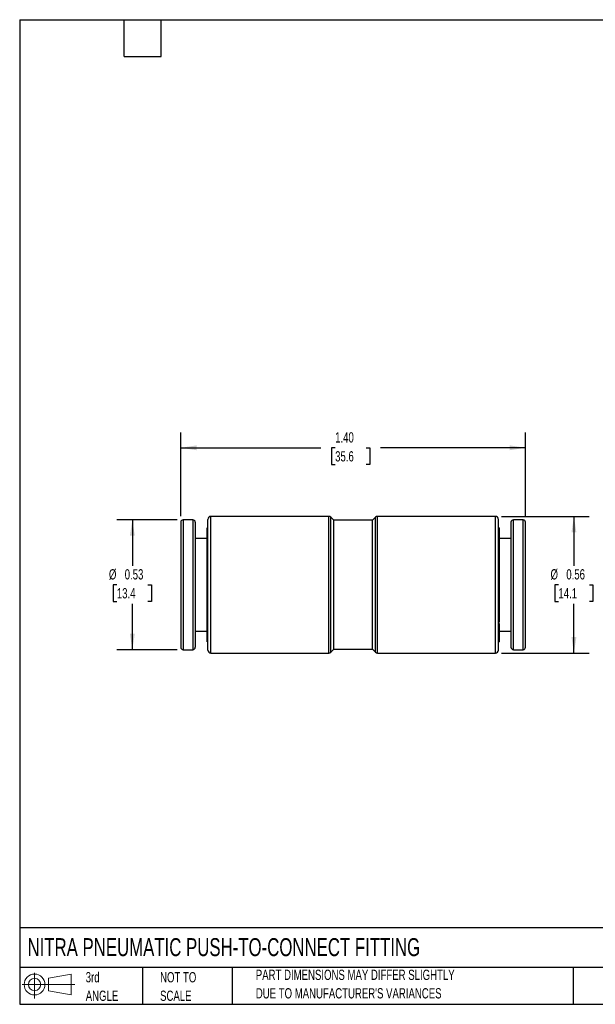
# Model space of a CAD drawing. Header units: inches. Extents: x 0.12 to 5.38, y 0.12 to 4.12.
# Tile 1 of 2: x 0.12 to 2.47, y 0.12 to 4.12. Entities that reach past the tile are written whole.
import ezdxf

# ---------------------------------------------------------------- set-up
doc = ezdxf.new("R2010")
doc.units = ezdxf.units.IN
doc.header["$LTSCALE"] = 0.5
doc.header["$MEASUREMENT"] = 0
doc.linetypes.add('SLD-Solid', pattern=[0])
doc.layers.add('DIMENSIONS', color=140, linetype='SLD-Solid', lineweight=25)
doc.layers.add('TEXT', color=140, linetype='SLD-Solid', lineweight=25)
doc.layers.add('SLD-DEFPOINTS', color=7, linetype='Continuous')
doc.styles.add('SLDTEXTSTYLE0', font='TXT', dxfattribs={"width": 0.7})
doc.dimstyles.new('SLDDIMSTYLE0', dxfattribs={"dimtxt": 0.04248, "dimasz": 0.065, "dimexe": 0, "dimexo": 0.0625, "dimgap": 0.01062, "dimtad": 0, "dimtih": 1, "dimtoh": 1, "dimrnd": 1e-09, "dimdsep": 46, "dimtxsty": 'SLDTEXTSTYLE0', "dimsah": 1, "dimcen": 0.09, "dimadec": 0, "dimazin": 2, "dimtfac": 1, "dimtofl": 0, "dimtmove": 0, "dimatfit": 3, "dimfxl": 0, "dimfrac": 2, "dimtolj": 1, "dimtzin": 12, "dimarcsym": 0})
doc.dimstyles.new('SLDDIMSTYLE1', dxfattribs={"dimtxt": 0.04248, "dimasz": 0.065, "dimexe": 0, "dimexo": 0.0625, "dimgap": 0.01062, "dimtad": 0, "dimtih": 1, "dimtoh": 1, "dimrnd": 1e-09, "dimzin": 4, "dimdsep": 46, "dimtxsty": 'SLDTEXTSTYLE0', "dimsah": 1, "dimcen": 0.09, "dimadec": 0, "dimazin": 1, "dimtfac": 1, "dimtofl": 0, "dimtmove": 0, "dimatfit": 3, "dimfxl": 0, "dimfrac": 2, "dimtolj": 1, "dimtzin": 12, "dimarcsym": 0})

# ---------------------------------------------------------------- blocks, each defined once
blk = doc.blocks.new('Block11')
at = {"color": 7, "linetype": 'SLD-Solid', "lineweight": 18}
for p, q in [((0.051, 0.1045), (0.051, 0)), ((0.1079, 0.082), (0.2003, 0.0991)), ((0.1079, 0.0314), (0.1079, 0.082)), ((0.2003, 0.0991), (0.2003, 0.0144)), ((0, 0.0567), (0.2141, 0.0567)), ((0.1079, 0.0314), (0.2003, 0.0144))]:
    blk.add_line(p, q, dxfattribs=at)
for radius in [0.0423, 0.0253]:
    blk.add_circle((0.051, 0.0567), radius, dxfattribs=at)
blk = doc.blocks.new('Block12')
at = {"layer": 'SLD-DEFPOINTS'}
blk.add_blockref('Block11', (0, 0), dxfattribs=at)
blk = doc.blocks.new('SW_NOTE_0_2')
at = {"layer": 'TEXT', "color": 0, "char_height": 0.041667, "attachment_point": 1, "style": 'SLDTEXTSTYLE0'}
for s, insert in [('PART DIMENSIONS MAY DIFFER SLIGHTLY', (0, 0.0537)), ("DUE TO MANUFACTURER'S VARIANCES", (0, -0.0215))]:
    blk.add_mtext(s, dxfattribs=dict(at, insert=insert))
blk = doc.blocks.new('SW_NOTE_0_3')
at = {"layer": 'TEXT', "color": 0, "char_height": 0.04167, "attachment_point": 1, "style": 'SLDTEXTSTYLE0'}
for s, insert in [('NOT TO', (0, 0.0537)), ('SCALE', (0, -0.0215))]:
    blk.add_mtext(s, dxfattribs=dict(at, insert=insert))
blk = doc.blocks.new('SW_NOTE_0_4')
at = {"layer": 'TEXT', "color": 0, "char_height": 0.04167, "attachment_point": 1, "style": 'SLDTEXTSTYLE0'}
for s, insert in [('3rd', (0, 0.0537)), ('ANGLE', (0, -0.0215))]:
    blk.add_mtext(s, dxfattribs=dict(at, insert=insert))
blk = doc.blocks.new('_D')
at = {"layer": 'DIMENSIONS'}
for p, q in [((0.7648, 2.0932), (0.5206, 2.0932)), ((0.5831, 2.0932), (0.5831, 1.9064)), ((0.52, 1.8294), (0.5057, 1.8294)), ((0.5057, 1.8294), (0.5057, 1.7619)), ((0.6462, 1.8294), (0.6605, 1.8294)), ((0.6605, 1.8294), (0.6605, 1.7619)), ((0.5057, 1.7619), (0.52, 1.7619)), ((0.6605, 1.7619), (0.6462, 1.7619)), ((0.5831, 1.5656), (0.5831, 1.7524)), ((0.7648, 1.5656), (0.5206, 1.5656))]:
    blk.add_line(p, q, dxfattribs=at)
for points in [[(0.5831, 2.0932), (0.5731, 2.0282), (0.5931, 2.0282)], [(0.5831, 1.5656), (0.5931, 1.6306), (0.5731, 1.6306)]]:
    blk.add_solid(points, dxfattribs=at)
at = {"layer": 'DIMENSIONS', "char_height": 0.04167, "attachment_point": 1, "style": 'SLDTEXTSTYLE0'}
for s, insert in [('%%c', (0.4879, 1.8926)), ('0.53', (0.552, 1.8926)), ('13.4', (0.52, 1.8156))]:
    blk.add_mtext(s, dxfattribs=dict(at, insert=insert))
blk = doc.blocks.new('_D_1')
at = {"layer": 'DIMENSIONS'}
for p, q in [((0.7799, 2.1083), (0.7799, 2.4483)), ((2.1815, 2.1083), (2.1815, 2.4483)), ((0.7799, 2.3858), (1.3499, 2.3858)), ((1.4075, 2.3858), (1.3933, 2.3858)), ((1.3933, 2.3858), (1.3933, 2.3183)), ((1.5337, 2.3858), (1.548, 2.3858)), ((1.548, 2.3858), (1.548, 2.3183)), ((2.1815, 2.3858), (1.5913, 2.3858)), ((1.3933, 2.3183), (1.4075, 2.3183)), ((1.548, 2.3183), (1.5337, 2.3183))]:
    blk.add_line(p, q, dxfattribs=at)
for points in [[(0.7799, 2.3858), (0.8449, 2.3758), (0.8449, 2.3958)], [(2.1815, 2.3858), (2.1165, 2.3958), (2.1165, 2.3758)]]:
    blk.add_solid(points, dxfattribs=at)
at = {"layer": 'DIMENSIONS', "char_height": 0.04167, "attachment_point": 1, "style": 'SLDTEXTSTYLE0'}
for s, insert in [('1.40', (1.4075, 2.449)), ('35.6', (1.4075, 2.372))]:
    blk.add_mtext(s, dxfattribs=dict(at, insert=insert))
blk = doc.blocks.new('_D_2')
at = {"layer": 'DIMENSIONS'}
for p, q in [((2.0845, 2.107), (2.4409, 2.107)), ((2.3784, 2.107), (2.3784, 1.9064)), ((2.3152, 1.8294), (2.301, 1.8294)), ((2.301, 1.8294), (2.301, 1.7619)), ((2.4415, 1.8294), (2.4557, 1.8294)), ((2.4557, 1.8294), (2.4557, 1.7619)), ((2.301, 1.7619), (2.3152, 1.7619)), ((2.4557, 1.7619), (2.4415, 1.7619)), ((2.3784, 1.5518), (2.3784, 1.7524)), ((2.0845, 1.5518), (2.4409, 1.5518))]:
    blk.add_line(p, q, dxfattribs=at)
for points in [[(2.3784, 2.107), (2.3684, 2.042), (2.3884, 2.042)], [(2.3784, 1.5518), (2.3884, 1.6168), (2.3684, 1.6168)]]:
    blk.add_solid(points, dxfattribs=at)
at = {"layer": 'DIMENSIONS', "char_height": 0.04167, "attachment_point": 1, "style": 'SLDTEXTSTYLE0'}
for s, insert in [('%%c', (2.2832, 1.8926)), ('0.56', (2.3473, 1.8926)), ('14.1', (2.3152, 1.8156))]:
    blk.add_mtext(s, dxfattribs=dict(at, insert=insert))

msp = doc.modelspace()

# ---------------------------------------------------------------- linework, layer by layer
for p, q in [((0.7799, 2.0833), (0.7799, 1.5755)), ((0.8292, 2.0932), (0.7898, 2.0932)), ((0.7898, 2.0932), (0.7898, 1.5656)), ((0.8292, 2.0932), (0.8292, 1.5656)), ((0.839, 2.0833), (0.839, 1.5755)), ((0.8902, 1.8294), (0.8902, 2.0952)), ((1.3813, 2.107), (0.902, 2.107)), ((0.902, 1.8294), (0.902, 2.107)), ((1.3813, 1.8294), (1.3813, 2.107)), ((1.402, 2.0912), (1.3897, 2.1035)), ((1.3897, 1.8294), (1.3897, 2.1035)), ((1.5595, 2.0912), (1.402, 2.0912)), ((1.402, 1.8294), (1.402, 2.0912)), ((1.5718, 2.1035), (1.5595, 2.0912)), ((1.5595, 1.8294), (1.5595, 2.0912)), ((1.5718, 1.8294), (1.5718, 2.1035)), ((2.0595, 2.107), (1.5801, 2.107)), ((1.5801, 1.8294), (1.5801, 2.107)), ((2.0595, 1.8294), (2.0595, 2.107)), ((2.0713, 1.8294), (2.0713, 2.0952)), ((2.1225, 1.5755), (2.1225, 2.0833)), ((2.1717, 2.0932), (2.1323, 2.0932)), ((2.1323, 1.5656), (2.1323, 2.0932)), ((2.1717, 1.5656), (2.1717, 2.0932)), ((2.1815, 1.5755), (2.1815, 2.0833)), ((0.8902, 2.0613), (0.8875, 2.0613)), ((0.8875, 1.6199), (0.8875, 2.0613)), ((2.0739, 2.0613), (2.0713, 2.0613)), ((2.0739, 2.0613), (2.0739, 1.6769)), ((0.8875, 2.018), (0.839, 2.018)), ((2.1225, 2.018), (2.0739, 2.018)), ((0.8902, 1.5637), (0.8902, 1.8294)), ((0.902, 1.5518), (0.902, 1.8294)), ((1.3813, 1.5518), (1.3813, 1.8294)), ((1.3897, 1.5553), (1.3897, 1.8294)), ((1.402, 1.5676), (1.402, 1.8294)), ((1.5595, 1.5676), (1.5595, 1.8294)), ((1.5718, 1.5553), (1.5718, 1.8294)), ((1.5801, 1.5518), (1.5801, 1.8294)), ((2.0595, 1.5518), (2.0595, 1.8294)), ((2.0713, 1.5637), (2.0713, 1.8294)), ((0.839, 1.6408), (0.8875, 1.6408)), ((2.0713, 1.6769), (2.0739, 1.6769)), ((2.0713, 1.6726), (2.0739, 1.6715)), ((2.0739, 1.6547), (2.0713, 1.6547)), ((2.0739, 1.6715), (2.0739, 1.6547)), ((2.0739, 1.6547), (2.0739, 1.5975)), ((2.0739, 1.6408), (2.1225, 1.6408)), ((0.8875, 1.6199), (0.8902, 1.6199)), ((0.8875, 1.6084), (0.8875, 1.6199)), ((0.8875, 1.5975), (0.8875, 1.6084)), ((0.8902, 1.6084), (0.8875, 1.6084)), ((0.7898, 1.5656), (0.8292, 1.5656)), ((0.8875, 1.5975), (0.8902, 1.5975)), ((1.3897, 1.5553), (1.402, 1.5676)), ((1.402, 1.5676), (1.5595, 1.5676)), ((1.5595, 1.5676), (1.5718, 1.5553)), ((2.0713, 1.5975), (2.0739, 1.5975)), ((2.1323, 1.5656), (2.1717, 1.5656)), ((0.902, 1.5518), (1.3813, 1.5518)), ((1.5801, 1.5518), (2.0595, 1.5518))]:
    msp.add_line(p, q)
for centre, radius, start, end in [((0.7898, 2.0833), 0.00984, 90, 180), ((0.8292, 2.0833), 0.00984, 0, 90), ((0.902, 2.0952), 0.0118, 90, 180), ((1.3813, 2.0952), 0.0118, 45, 90), ((1.5801, 2.0952), 0.0118, 90, 135), ((2.0595, 2.0952), 0.0118, 0, 90), ((2.1323, 2.0833), 0.00984, 90, 180), ((2.1717, 2.0833), 0.00984, 0, 90), ((0.7898, 1.5755), 0.00984, 180, 270), ((0.8292, 1.5755), 0.00984, 270, 0), ((0.902, 1.5637), 0.0118, 180, 270), ((2.0595, 1.5637), 0.0118, 270, 0), ((2.1323, 1.5755), 0.00984, 180, 270), ((2.1717, 1.5755), 0.00984, 270, 0), ((1.3813, 1.5637), 0.0118, 270, 315), ((1.5801, 1.5637), 0.0118, 225, 270)]:
    msp.add_arc(centre, radius, start, end)
at = {"layer": 'TEXT'}
for p, q in [((0.125, 4.125), (5.375, 4.125)), ((0.125, 4.125), (0.125, 0.125)), ((0.55, 3.975), (0.55, 4.125)), ((0.7, 3.975), (0.7, 4.125)), ((0.55, 3.975), (0.7, 3.975)), ((5.375, 0.4356), (0.125, 0.4356)), ((5.375, 0.275), (0.125, 0.275)), ((0.625, 0.275), (0.625, 0.125)), ((0.9884, 0.275), (0.9884, 0.125)), ((2.3749, 0.275), (2.3749, 0.125)), ((0.125, 0.125), (5.375, 0.125))]:
    msp.add_line(p, q, dxfattribs=at)

# ---------------------------------------------------------------- block references
at = {"layer": 'SLD-DEFPOINTS'}
msp.add_blockref('Block12', (0.1346, 0.1487), dxfattribs=at)
at = {"layer": 'TEXT'}
for name, p in [('SW_NOTE_0_4', (0.3935, 0.2021)), ('SW_NOTE_0_3', (0.6958, 0.2021)), ('SW_NOTE_0_2', (1.085, 0.212))]:
    msp.add_blockref(name, p, dxfattribs=at)

# ---------------------------------------------------------------- texts
at = {"layer": 'TEXT', "insert": (0.1568, 0.3937), "char_height": 0.072917, "attachment_point": 1, "style": 'SLDTEXTSTYLE0'}
msp.add_mtext('NITRA PNEUMATIC PUSH-TO-CONNECT FITTING', dxfattribs=at)

# ---------------------------------------------------------------- dimensions: what is measured, and where the dimension line sits
at = {"layer": 'DIMENSIONS'}
dim = msp.add_linear_dim(base=(2.1815, 2.3858), p1=(0.7799, 2.0833), p2=(2.1815, 2.0833), dimstyle='SLDDIMSTYLE1', dxfattribs=at)
dim.commit()
dim.dimension.update_dxf_attribs({"geometry": '_D_1', "text_midpoint": (1.4706, 2.3858), "dimtype": 160})
for base, p1, p2, picture, middle in [((0.5831, 1.5656), (0.7898, 2.0932), (0.7898, 1.5656), '_D', (0.5831, 1.8294)), ((2.3784, 1.5518), (2.0595, 2.107), (2.0595, 1.5518), '_D_2', (2.3784, 1.8294))]:
    dim = msp.add_linear_dim(base=base, p1=p1, p2=p2, angle=90, text='%%c<>', dimstyle='SLDDIMSTYLE0', dxfattribs=at)
    dim.commit()
    dim.dimension.update_dxf_attribs({"geometry": picture, "text_midpoint": middle, "dimtype": 160})

doc.saveas('drawing.dxf')
